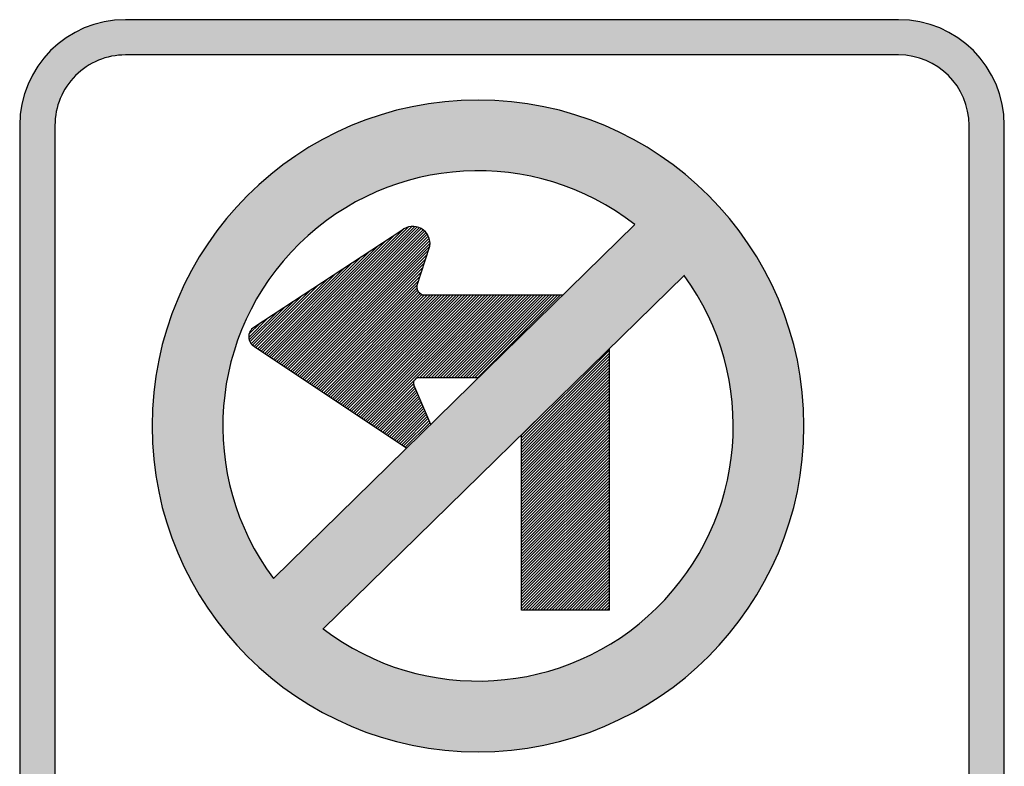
# Model space of a CAD drawing. Header units: inches. Extents: x -0.5 to 0.5, y -0.74 to 0.74.
# Tile 2 of 2: x -0.5 to 0.5, y -0.02 to 0.74. Entities that reach past the tile are written whole.
import ezdxf

# ---------------------------------------------------------------- set-up
doc = ezdxf.new("R2010")
doc.units = ezdxf.units.IN
doc.header["$MEASUREMENT"] = 0

msp = doc.modelspace()

# ---------------------------------------------------------------- hatches: boundary and pattern name
h = msp.add_hatch(color=7)
edge = h.paths.add_edge_path()
edge.add_line((-0.39262, -0.7378), (0.39262, -0.7378))
edge.add_spline(control_points=[(0.39262, -0.7378), (0.45193, -0.7378), (0.5, -0.68972), (0.5, -0.63042)], knot_values=[0, 0, 0, 0, 1, 1, 1, 1], degree=3, periodic=0)
edge.add_line((0.5, -0.63042), (0.5, 0.63042))
edge.add_spline(control_points=[(0.5, 0.63042), (0.5, 0.68972), (0.45193, 0.7378), (0.39262, 0.7378)], knot_values=[0, 0, 0, 0, 1, 1, 1, 1], degree=3, periodic=0)
edge.add_line((0.39262, 0.7378), (-0.39262, 0.7378))
edge.add_spline(control_points=[(-0.39262, 0.7378), (-0.45193, 0.7378), (-0.5, 0.68972), (-0.5, 0.63042)], knot_values=[0, 0, 0, 0, 1, 1, 1, 1], degree=3, periodic=0)
edge.add_line((-0.5, 0.63042), (-0.5, -0.63042))
edge.add_spline(control_points=[(-0.5, -0.63042), (-0.5, -0.68972), (-0.45193, -0.7378), (-0.39262, -0.7378)], knot_values=[0, 0, 0, 0, 1, 1, 1, 1], degree=3, periodic=0)
edge = h.paths.add_edge_path(flags=0)
edge.add_line((-0.39262, -0.70201), (0.39262, -0.70201))
edge.add_spline(control_points=[(0.39262, -0.70201), (0.41161, -0.70201), (0.42982, -0.69446), (0.44324, -0.68104), (0.45667, -0.66761), (0.46421, -0.64941), (0.46421, -0.63042)], knot_values=[0, 0, 0, 0, 1, 1, 1, 2, 2, 2, 2], degree=3, periodic=0)
edge.add_line((0.46421, -0.63042), (0.46421, 0.63042))
edge.add_spline(control_points=[(0.46421, 0.63042), (0.46421, 0.66996), (0.43216, 0.70201), (0.39262, 0.70201)], knot_values=[0, 0, 0, 0, 1, 1, 1, 1], degree=3, periodic=0)
edge.add_line((0.39262, 0.70201), (-0.39262, 0.70201))
edge.add_spline(control_points=[(-0.39262, 0.70201), (-0.41161, 0.70201), (-0.42982, 0.69446), (-0.44324, 0.68104), (-0.45667, 0.66761), (-0.46421, 0.64941), (-0.46421, 0.63042)], knot_values=[0, 0, 0, 0, 1, 1, 1, 2, 2, 2, 2], degree=3, periodic=0)
edge.add_line((-0.46421, 0.63042), (-0.46421, -0.63042))
edge.add_spline(control_points=[(-0.46421, -0.63042), (-0.46421, -0.66996), (-0.43216, -0.70201), (-0.39262, -0.70201)], knot_values=[0, 0, 0, 0, 1, 1, 1, 1], degree=3, periodic=0)
h = msp.add_hatch(color=7)
edge = h.paths.add_edge_path()
edge.add_spline(control_points=[(0.29653, 0.32511), (0.29653, 0.14227), (0.14831, -0.00594), (-0.03452, -0.00594), (-0.21735, -0.00594), (-0.36557, 0.14227), (-0.36557, 0.32511), (-0.36557, 0.50794), (-0.21735, 0.65616), (-0.03452, 0.65616), (0.14831, 0.65616), (0.29653, 0.50794), (0.29653, 0.32511)], knot_values=[0, 0, 0, 0, 1, 1, 1, 2, 2, 2, 3, 3, 3, 4, 4, 4, 4], degree=3, periodic=0)
edge = h.paths.add_edge_path(flags=0)
edge.add_spline(control_points=[(0.1248, 0.52957), (0.02243, 0.60934), (-0.12317, 0.60111), (-0.21589, 0.51029), (-0.30861, 0.41948), (-0.31988, 0.27409), (-0.24226, 0.17008)], knot_values=[0, 0, 0, 0, 1, 1, 1, 2, 2, 2, 2], degree=3, periodic=0)
edge.add_line((-0.24226, 0.17008), (0.1248, 0.52957))
edge = h.paths.add_edge_path(flags=0)
edge.add_spline(control_points=[(-0.19173, 0.11901), (-0.08934, 0.04091), (0.05485, 0.04982), (0.14685, 0.13992), (0.23885, 0.23002), (0.25075, 0.374), (0.17481, 0.47799)], knot_values=[0, 0, 0, 0, 1, 1, 1, 2, 2, 2, 2], degree=3, periodic=0)
edge.add_line((0.17481, 0.47799), (-0.19173, 0.11901))
h = msp.add_hatch(color=7)
edge = h.paths.add_edge_path()
edge.add_spline(control_points=[(0.29653, 0.32511), (0.29653, 0.14227), (0.14831, -0.00594), (-0.03452, -0.00594), (-0.21735, -0.00594), (-0.36557, 0.14227), (-0.36557, 0.32511), (-0.36557, 0.50794), (-0.21735, 0.65616), (-0.03452, 0.65616), (0.14831, 0.65616), (0.29653, 0.50794), (0.29653, 0.32511)], knot_values=[0, 0, 0, 0, 1, 1, 1, 2, 2, 2, 3, 3, 3, 4, 4, 4, 4], degree=3, periodic=0)
h.paths.add_polyline_path([(0.17486, 0.47809), (0.18396, 0.46481), (0.19207, 0.45129), (0.19921, 0.43727), (0.2056, 0.423), (0.21101, 0.40874), (0.21544, 0.39398), (0.21913, 0.37923), (0.22183, 0.36423), (0.22355, 0.34898), (0.22454, 0.33398), (0.22454, 0.31873), (0.2238, 0.30373), (0.22208, 0.28872), (0.21962, 0.27372), (0.21617, 0.25897), (0.21175, 0.24446), (0.20683, 0.23019), (0.20068, 0.21617), (0.19379, 0.2024), (0.18617, 0.18912), (0.17756, 0.17609), (0.16822, 0.16355), (0.15789, 0.15149), (0.14682, 0.13994), (0.13502, 0.12911), (0.12272, 0.11903), (0.11018, 0.10993), (0.0969, 0.10157), (0.08337, 0.09419), (0.0696, 0.08755), (0.05533, 0.0819), (0.04082, 0.07698), (0.02631, 0.07304), (0.01156, 0.07009), (-0.00344, 0.06788), (-0.01844, 0.0664), (-0.03369, 0.06591), (-0.04869, 0.0664), (-0.06394, 0.06763), (-0.07894, 0.0696), (-0.0937, 0.0728), (-0.10846, 0.07673), (-0.12321, 0.0814), (-0.13748, 0.08731), (-0.15149, 0.0937), (-0.16527, 0.10132), (-0.17879, 0.10969), (-0.19207, 0.11879), (0.17486, 0.47809)], flags=0)
h.paths.add_polyline_path([(-0.24224, 0.17019), (-0.25159, 0.18322), (-0.2597, 0.19699), (-0.26733, 0.21076), (-0.27372, 0.22503), (-0.27938, 0.23954), (-0.28381, 0.25429), (-0.28774, 0.2693), (-0.29045, 0.2843), (-0.29241, 0.29955), (-0.29364, 0.31479), (-0.29364, 0.33004), (-0.29291, 0.34504), (-0.29143, 0.36029), (-0.28872, 0.37529), (-0.28553, 0.39005), (-0.2811, 0.40481), (-0.27594, 0.41932), (-0.27003, 0.43333), (-0.26315, 0.44735), (-0.25552, 0.46088), (-0.24692, 0.47391), (-0.23733, 0.48645), (-0.227, 0.49875), (-0.21593, 0.51031), (-0.20412, 0.52113), (-0.19158, 0.53121), (-0.17879, 0.54056), (-0.16551, 0.54868), (-0.15199, 0.5563), (-0.13797, 0.56294), (-0.1237, 0.5686), (-0.10919, 0.57327), (-0.09444, 0.57745), (-0.07944, 0.5804), (-0.06443, 0.58261), (-0.04919, 0.58384), (-0.03394, 0.58434), (-0.01869, 0.58384), (-0.00344, 0.58237), (0.01156, 0.58016), (0.02656, 0.57696), (0.04132, 0.57302), (0.05607, 0.5681), (0.07034, 0.5622), (0.0846, 0.55532), (0.09837, 0.54769), (0.1119, 0.53908), (0.12469, 0.52949), (0.0516, 0.45793), (0.04894, 0.45793), (0.04599, 0.45793), (0.04304, 0.45793), (0.04009, 0.45793), (0.03738, 0.45793), (0.03443, 0.45793), (0.03148, 0.45793), (0.02853, 0.45793), (0.02558, 0.45793), (0.02263, 0.45793), (0.01967, 0.45793), (0.01672, 0.45793), (0.01377, 0.45793), (0.01082, 0.45793), (0.00787, 0.45793), (0.00492, 0.45793), (0.00197, 0.45793), (-0.00098, 0.45793), (-0.00393, 0.45793), (-0.00689, 0.45793), (-0.00984, 0.45793), (-0.01279, 0.45793), (-0.01574, 0.45793), (-0.01869, 0.45793), (-0.02164, 0.45793), (-0.02435, 0.45793), (-0.0273, 0.45793), (-0.03025, 0.45793), (-0.0332, 0.45793), (-0.03615, 0.45793), (-0.0391, 0.45793), (-0.04205, 0.45793), (-0.04501, 0.45793), (-0.04796, 0.45793), (-0.05091, 0.45793), (-0.05386, 0.45793), (-0.05681, 0.45793), (-0.05976, 0.45793), (-0.06271, 0.45793), (-0.06566, 0.45793), (-0.06862, 0.45793), (-0.07157, 0.45793), (-0.07452, 0.45793), (-0.07747, 0.45793), (-0.08042, 0.45793), (-0.08313, 0.45793), (-0.08608, 0.45793), (-0.08927, 0.45793), (-0.08903, 0.45817), (-0.08927, 0.45817), (-0.0905, 0.45842), (-0.09149, 0.45866), (-0.09272, 0.45916), (-0.09345, 0.45989), (-0.09444, 0.46063), (-0.09518, 0.46162), (-0.09567, 0.4626), (-0.09616, 0.46358), (-0.09665, 0.46481), (-0.09665, 0.4653), (-0.09665, 0.4658), (-0.09665, 0.46703), (-0.09617, 0.46849), (-0.09474, 0.47288), (-0.08756, 0.49481), (-0.08337, 0.50761), (-0.08337, 0.5108), (-0.08337, 0.51105), (-0.08369, 0.51344), (-0.08386, 0.51474), (-0.08427, 0.5158), (-0.08509, 0.51793), (-0.08618, 0.5198), (-0.08681, 0.52089), (-0.0874, 0.52153), (-0.08881, 0.52308), (-0.08927, 0.52359), (-0.09031, 0.52428), (-0.09222, 0.52556), (-0.09424, 0.52649), (-0.09542, 0.52703), (-0.09643, 0.52725), (-0.09886, 0.52777), (-0.10157, 0.52777), (-0.10231, 0.52777), (-0.10544, 0.5271), (-0.10575, 0.52703), (-0.10919, 0.52556), (-0.11215, 0.52359), (-0.17072, 0.48518), (-0.1793, 0.47956), (-0.20501, 0.46269), (-0.21359, 0.45707), (-0.23073, 0.44583), (-0.2393, 0.44021), (-0.26216, 0.42522), (-0.26364, 0.42399), (-0.26512, 0.42251), (-0.2661, 0.42104), (-0.26684, 0.41907), (-0.26733, 0.4171), (-0.26733, 0.41513), (-0.2673, 0.41492), (-0.26708, 0.41317), (-0.26659, 0.41145), (-0.26605, 0.41051), (-0.26561, 0.40972), (-0.26462, 0.408), (-0.26315, 0.40677), (-0.26192, 0.40579), (-0.25306, 0.39989), (-0.21249, 0.37283), (-0.18076, 0.35168), (-0.17191, 0.34578), (-0.14904, 0.33053), (-0.14018, 0.32463), (-0.13133, 0.31873), (-0.11731, 0.30938), (-0.10846, 0.30348), (-0.10707, 0.30255), (-0.24224, 0.17019)], flags=0)
h.paths.add_polyline_path([(-0.08903, 0.45817), (-0.08927, 0.45793), (-0.08608, 0.45793), (-0.08313, 0.45793), (-0.08042, 0.45793), (-0.07747, 0.45793), (-0.07452, 0.45793), (-0.18076, 0.35168), (-0.21249, 0.37283), (-0.25306, 0.39989), (-0.26192, 0.40579), (-0.20501, 0.46269), (-0.1793, 0.47956), (-0.17072, 0.48518), (-0.11215, 0.52359), (-0.10919, 0.52556), (-0.10575, 0.52703), (-0.10544, 0.5271), (-0.10231, 0.52777), (-0.10157, 0.52777), (-0.09886, 0.52777), (-0.09643, 0.52725), (-0.09542, 0.52703), (-0.09424, 0.52649), (-0.09222, 0.52556), (-0.09031, 0.52428), (-0.08927, 0.52359), (-0.08881, 0.52308), (-0.0874, 0.52153), (-0.08681, 0.52089), (-0.08618, 0.5198), (-0.08509, 0.51793), (-0.08427, 0.5158), (-0.08386, 0.51474), (-0.08369, 0.51344), (-0.08337, 0.51105), (-0.08337, 0.5108), (-0.08337, 0.50761), (-0.08756, 0.49481), (-0.09474, 0.47288), (-0.09617, 0.46849), (-0.09665, 0.46703), (-0.09665, 0.4658), (-0.09665, 0.4653), (-0.09665, 0.46481), (-0.09616, 0.46358), (-0.09567, 0.4626), (-0.09518, 0.46162), (-0.09444, 0.46063), (-0.09345, 0.45989), (-0.09272, 0.45916), (-0.09149, 0.45866), (-0.0905, 0.45842), (-0.08927, 0.45817), (-0.08903, 0.45817)], flags=0)
h.paths.add_polyline_path([(-0.02164, 0.45793), (-0.14904, 0.33053), (-0.17191, 0.34578), (-0.05976, 0.45793), (-0.05681, 0.45793), (-0.05386, 0.45793), (-0.05091, 0.45793), (-0.04796, 0.45793), (-0.04501, 0.45793), (-0.04205, 0.45793), (-0.0391, 0.45793), (-0.03615, 0.45793), (-0.0332, 0.45793), (-0.03025, 0.45793), (-0.0273, 0.45793), (-0.02435, 0.45793), (-0.02164, 0.45793)], flags=0)
h.paths.add_polyline_path([(-0.03492, 0.37406), (0.04894, 0.45793), (0.0516, 0.45793), (-0.08242, 0.32668), (-0.08328, 0.32866), (-0.08417, 0.33072), (-0.08595, 0.33484), (-0.08685, 0.3369), (-0.08766, 0.33878), (-0.08863, 0.34102), (-0.08952, 0.34308), (-0.09034, 0.34496), (-0.0913, 0.34719), (-0.09212, 0.34908), (-0.09301, 0.35114), (-0.09398, 0.35337), (-0.0948, 0.35526), (-0.09569, 0.35732), (-0.09665, 0.35955), (-0.09747, 0.36144), (-0.09925, 0.36556), (-0.09985, 0.36693), (-0.10005, 0.36772), (-0.10009, 0.36792), (-0.10009, 0.36865), (-0.09985, 0.36964), (-0.0996, 0.37037), (-0.09936, 0.37136), (-0.09886, 0.3721), (-0.09813, 0.37259), (-0.09739, 0.37333), (-0.09739, 0.37333), (-0.09665, 0.37357), (-0.09591, 0.37382), (-0.09493, 0.37406), (-0.09419, 0.37406), (-0.09075, 0.37406), (-0.08804, 0.37406), (-0.08509, 0.37406), (-0.08214, 0.37406), (-0.07919, 0.37406), (-0.07624, 0.37406), (-0.07329, 0.37406), (-0.07034, 0.37406), (-0.06739, 0.37406), (-0.06443, 0.37406), (-0.06148, 0.37406), (-0.05853, 0.37406), (-0.05558, 0.37406), (-0.05263, 0.37406), (-0.04968, 0.37406), (-0.04673, 0.37406), (-0.04378, 0.37406), (-0.04082, 0.37406), (-0.03787, 0.37406), (-0.03492, 0.37406)], flags=0)
h.paths.add_polyline_path([(-0.05976, 0.45793), (-0.17191, 0.34578), (-0.18076, 0.35168), (-0.07452, 0.45793), (-0.07157, 0.45793), (-0.06862, 0.45793), (-0.06566, 0.45793), (-0.06271, 0.45793), (-0.05976, 0.45793)], flags=0)
h.paths.add_polyline_path([(-0.09925, 0.36556), (-0.14018, 0.32463), (-0.14904, 0.33053), (-0.02164, 0.45793), (-0.01869, 0.45793), (-0.01574, 0.45793), (-0.01279, 0.45793), (-0.09739, 0.37333), (-0.09739, 0.37333), (-0.09813, 0.37259), (-0.09886, 0.3721), (-0.09936, 0.37136), (-0.0996, 0.37037), (-0.09985, 0.36964), (-0.10009, 0.36865), (-0.10009, 0.36792), (-0.10005, 0.36772), (-0.09985, 0.36693), (-0.09925, 0.36556)], flags=0)
h.paths.add_polyline_path([(-0.08766, 0.33878), (-0.11731, 0.30938), (-0.13133, 0.31873), (-0.0948, 0.35526), (-0.09398, 0.35337), (-0.09301, 0.35114), (-0.09212, 0.34908), (-0.0913, 0.34719), (-0.09034, 0.34496), (-0.08952, 0.34308), (-0.08863, 0.34102), (-0.08766, 0.33878)], flags=0)
h.paths.add_polyline_path([(-0.0948, 0.35526), (-0.13133, 0.31873), (-0.14018, 0.32463), (-0.09925, 0.36556), (-0.09747, 0.36144), (-0.09665, 0.35955), (-0.09569, 0.35732), (-0.0948, 0.35526)], flags=0)
h.paths.add_polyline_path([(-0.20501, 0.46269), (-0.26192, 0.40579), (-0.26315, 0.40677), (-0.26462, 0.408), (-0.26561, 0.40972), (-0.26605, 0.41051), (-0.23073, 0.44583), (-0.21359, 0.45707), (-0.20501, 0.46269)], flags=0)
h.paths.add_polyline_path([(-0.08328, 0.32866), (-0.10846, 0.30348), (-0.11731, 0.30938), (-0.08766, 0.33878), (-0.08685, 0.3369), (-0.08595, 0.33484), (-0.08417, 0.33072), (-0.08328, 0.32866)], flags=0)
h.paths.add_polyline_path([(-0.00689, 0.45793), (-0.09075, 0.37406), (-0.09419, 0.37406), (-0.00984, 0.45793), (-0.00689, 0.45793)], flags=0)
h.paths.add_polyline_path([(0.04304, 0.45793), (-0.04082, 0.37406), (-0.04378, 0.37406), (0.04009, 0.45793), (0.04304, 0.45793)], flags=0)
h.paths.add_polyline_path([(0.04894, 0.45793), (-0.03492, 0.37406), (-0.03787, 0.37406), (0.04599, 0.45793), (0.04894, 0.45793)], flags=0)
h.paths.add_polyline_path([(0.04599, 0.45793), (-0.03787, 0.37406), (-0.04082, 0.37406), (0.04304, 0.45793), (0.04599, 0.45793)], flags=0)
h.paths.add_polyline_path([(0.03738, 0.45793), (-0.04673, 0.37406), (-0.04968, 0.37406), (0.03443, 0.45793), (0.03738, 0.45793)], flags=0)
h.paths.add_polyline_path([(0.02853, 0.45793), (-0.05558, 0.37406), (-0.05853, 0.37406), (0.02558, 0.45793), (0.02853, 0.45793)], flags=0)
h.paths.add_polyline_path([(0.01967, 0.45793), (-0.06443, 0.37406), (-0.06739, 0.37406), (0.01672, 0.45793), (0.01967, 0.45793)], flags=0)
h.paths.add_polyline_path([(0.01672, 0.45793), (-0.06739, 0.37406), (-0.07034, 0.37406), (0.01377, 0.45793), (0.01672, 0.45793)], flags=0)
h.paths.add_polyline_path([(0.01082, 0.45793), (-0.07329, 0.37406), (-0.07624, 0.37406), (0.00787, 0.45793), (0.01082, 0.45793)], flags=0)
h.paths.add_polyline_path([(0.00787, 0.45793), (-0.07624, 0.37406), (-0.07919, 0.37406), (0.00492, 0.45793), (0.00787, 0.45793)], flags=0)
h.paths.add_polyline_path([(0.00492, 0.45793), (-0.07919, 0.37406), (-0.08214, 0.37406), (0.00197, 0.45793), (0.00492, 0.45793)], flags=0)
h.paths.add_polyline_path([(-0.00098, 0.45793), (-0.08509, 0.37406), (-0.08804, 0.37406), (-0.00393, 0.45793), (-0.00098, 0.45793)], flags=0)
h.paths.add_polyline_path([(0.03148, 0.45793), (-0.05263, 0.37406), (-0.05558, 0.37406), (0.02853, 0.45793), (0.03148, 0.45793)], flags=0)
h.paths.add_polyline_path([(0.02263, 0.45793), (-0.06148, 0.37406), (-0.06443, 0.37406), (0.01967, 0.45793), (0.02263, 0.45793)], flags=0)
h.paths.add_polyline_path([(0.01377, 0.45793), (-0.07034, 0.37406), (-0.07329, 0.37406), (0.01082, 0.45793), (0.01377, 0.45793)], flags=0)
h.paths.add_polyline_path([(0.00197, 0.45793), (-0.08214, 0.37406), (-0.08509, 0.37406), (-0.00098, 0.45793), (0.00197, 0.45793)], flags=0)
h.paths.add_polyline_path([(0.03443, 0.45793), (-0.04968, 0.37406), (-0.05263, 0.37406), (0.03148, 0.45793), (0.03443, 0.45793)], flags=0)
h.paths.add_polyline_path([(0.02558, 0.45793), (-0.05853, 0.37406), (-0.06148, 0.37406), (0.02263, 0.45793), (0.02558, 0.45793)], flags=0)
h.paths.add_polyline_path([(0.04009, 0.45793), (-0.04378, 0.37406), (-0.04673, 0.37406), (0.03738, 0.45793), (0.04009, 0.45793)], flags=0)
h.paths.add_polyline_path([(-0.00393, 0.45793), (-0.08804, 0.37406), (-0.09075, 0.37406), (-0.00689, 0.45793), (-0.00393, 0.45793)], flags=0)
h.paths.add_polyline_path([(-0.00984, 0.45793), (-0.09419, 0.37406), (-0.09493, 0.37406), (-0.09591, 0.37382), (-0.09665, 0.37357), (-0.09739, 0.37333), (-0.01279, 0.45793), (-0.00984, 0.45793)], flags=0)
h.paths.add_polyline_path([(-0.23073, 0.44583), (-0.26605, 0.41051), (-0.26659, 0.41145), (-0.26708, 0.41317), (-0.2673, 0.41492), (-0.26733, 0.41513), (-0.26733, 0.4171), (-0.26684, 0.41907), (-0.2661, 0.42104), (-0.26512, 0.42251), (-0.26364, 0.42399), (-0.26216, 0.42522), (-0.2393, 0.44021), (-0.23073, 0.44583)], flags=0)
h.paths.add_polyline_path([(-0.10846, 0.30348), (-0.08328, 0.32866), (-0.08242, 0.32668), (-0.10707, 0.30255), (-0.10846, 0.30348)], flags=0)
h = msp.add_hatch(color=7)
h.paths.add_polyline_path([(0.09886, 0.4021), (0.00959, 0.31283), (0.00959, 0.30988), (0.00959, 0.30692), (0.00959, 0.30397), (0.00959, 0.30102), (0.00959, 0.29807), (0.00959, 0.29512), (0.00959, 0.29217), (0.00959, 0.28922), (0.00959, 0.28627), (0.00959, 0.28356), (0.00959, 0.28061), (0.00959, 0.27766), (0.00959, 0.27471), (0.00959, 0.27176), (0.00959, 0.2688), (0.00959, 0.26585), (0.00959, 0.2629), (0.00959, 0.25995), (0.00959, 0.257), (0.00959, 0.25405), (0.00959, 0.2511), (0.00959, 0.24815), (0.00959, 0.24519), (0.00959, 0.24224), (0.00959, 0.23929), (0.00959, 0.23634), (0.00959, 0.23339), (0.00959, 0.23044), (0.00959, 0.22749), (0.00959, 0.22478), (0.00959, 0.22183), (0.00959, 0.21888), (0.00959, 0.21593), (0.00959, 0.21298), (0.00959, 0.21003), (0.00959, 0.20708), (0.00959, 0.20412), (0.00959, 0.20117), (0.00959, 0.19822), (0.00959, 0.19527), (0.00959, 0.19232), (0.00959, 0.18937), (0.00959, 0.18642), (0.00959, 0.18347), (0.00959, 0.18051), (0.00959, 0.17756), (0.00959, 0.17461), (0.00959, 0.17166), (0.00959, 0.16871), (0.00959, 0.16576), (0.00959, 0.16305), (0.00959, 0.1601), (0.00959, 0.15715), (0.00959, 0.1542), (0.00959, 0.15125), (0.00959, 0.1483), (0.00959, 0.14535), (0.00959, 0.1424), (0.00959, 0.13944), (0.00959, 0.13797), (0.01131, 0.13797), (0.01402, 0.13797), (0.01697, 0.13797), (0.01992, 0.13797), (0.02287, 0.13797), (0.02582, 0.13797), (0.02877, 0.13797), (0.03173, 0.13797), (0.03468, 0.13797), (0.03763, 0.13797), (0.04058, 0.13797), (0.04353, 0.13797), (0.04648, 0.13797), (0.04943, 0.13797), (0.05238, 0.13797), (0.05533, 0.13797), (0.05829, 0.13797), (0.06124, 0.13797), (0.06419, 0.13797), (0.06714, 0.13797), (0.07009, 0.13797), (0.0728, 0.13797), (0.07575, 0.13797), (0.0787, 0.13797), (0.08165, 0.13797), (0.0846, 0.13797), (0.08755, 0.13797), (0.0905, 0.13797), (0.09345, 0.13797), (0.09641, 0.13797), (0.09886, 0.13797), (0.09886, 0.14043), (0.09886, 0.14338), (0.09886, 0.14633), (0.09886, 0.14928), (0.09886, 0.15223), (0.09886, 0.15518), (0.09886, 0.15813), (0.09886, 0.16109), (0.09886, 0.16404), (0.09886, 0.16699), (0.09886, 0.16994), (0.09886, 0.17289), (0.09886, 0.17584), (0.09886, 0.17879), (0.09886, 0.18174), (0.09886, 0.1847), (0.09886, 0.18765), (0.09886, 0.19035), (0.09886, 0.1933), (0.09886, 0.19625), (0.09886, 0.19921), (0.09886, 0.20216), (0.09886, 0.20511), (0.09886, 0.20806), (0.09886, 0.21101), (0.09886, 0.21396), (0.09886, 0.21691), (0.09886, 0.21986), (0.09886, 0.22281), (0.09886, 0.22577), (0.09886, 0.22872), (0.09886, 0.23167), (0.09886, 0.23462), (0.09886, 0.23757), (0.09886, 0.24052), (0.09886, 0.24347), (0.09886, 0.24642), (0.09886, 0.24913), (0.09886, 0.25208), (0.09886, 0.25503), (0.09886, 0.25798), (0.09886, 0.26093), (0.09886, 0.26389), (0.09886, 0.26684), (0.09886, 0.26979), (0.09886, 0.27274), (0.09886, 0.27569), (0.09886, 0.27864), (0.09886, 0.28159), (0.09886, 0.28454), (0.09886, 0.2875), (0.09886, 0.29045), (0.09886, 0.2934), (0.09886, 0.29635), (0.09886, 0.2993), (0.09886, 0.30225), (0.09886, 0.3052), (0.09886, 0.30791), (0.09886, 0.31086), (0.09886, 0.31381), (0.09886, 0.31676), (0.09886, 0.31971), (0.09886, 0.32266), (0.09886, 0.32561), (0.09886, 0.32857), (0.09886, 0.33152), (0.09886, 0.33447), (0.09886, 0.33742), (0.09886, 0.34037), (0.09886, 0.34332), (0.09886, 0.34627), (0.09886, 0.34922), (0.09886, 0.35218), (0.09886, 0.35513), (0.09886, 0.35808), (0.09886, 0.36103), (0.09886, 0.36398), (0.09886, 0.36693), (0.09886, 0.36964), (0.09886, 0.37259), (0.09886, 0.37554), (0.09886, 0.37849), (0.09886, 0.38144), (0.09886, 0.38439), (0.09886, 0.38734), (0.09886, 0.3903), (0.09886, 0.39325), (0.09886, 0.3962), (0.09886, 0.39915), (0.09886, 0.4021)])
h.paths.add_polyline_path([(0.09886, 0.22577), (0.01131, 0.13797), (0.00959, 0.13797), (0.00959, 0.13944), (0.09886, 0.22872), (0.09886, 0.22577)], flags=0)
h.paths.add_polyline_path([(0.09886, 0.34332), (0.00959, 0.25405), (0.00959, 0.257), (0.09886, 0.34627), (0.09886, 0.34332)], flags=0)
h.paths.add_polyline_path([(0.09886, 0.38144), (0.00959, 0.29217), (0.00959, 0.29512), (0.09886, 0.38439), (0.09886, 0.38144)], flags=0)
h.paths.add_polyline_path([(0.09886, 0.23757), (0.00959, 0.1483), (0.00959, 0.15125), (0.09886, 0.24052), (0.09886, 0.23757)], flags=0)
h.paths.add_polyline_path([(0.09886, 0.25503), (0.00959, 0.16576), (0.00959, 0.16871), (0.09886, 0.25798), (0.09886, 0.25503)], flags=0)
h.paths.add_polyline_path([(0.09886, 0.27274), (0.00959, 0.18347), (0.00959, 0.18642), (0.09886, 0.27569), (0.09886, 0.27274)], flags=0)
h.paths.add_polyline_path([(0.09886, 0.2875), (0.00959, 0.19822), (0.00959, 0.20117), (0.09886, 0.29045), (0.09886, 0.2875)], flags=0)
h.paths.add_polyline_path([(0.09886, 0.30791), (0.00959, 0.21888), (0.00959, 0.22183), (0.09886, 0.31086), (0.09886, 0.30791)], flags=0)
h.paths.add_polyline_path([(0.09886, 0.32561), (0.00959, 0.23634), (0.00959, 0.23929), (0.09886, 0.32857), (0.09886, 0.32561)], flags=0)
h.paths.add_polyline_path([(0.09886, 0.35808), (0.00959, 0.2688), (0.00959, 0.27176), (0.09886, 0.36103), (0.09886, 0.35808)], flags=0)
h.paths.add_polyline_path([(0.09886, 0.36103), (0.00959, 0.27176), (0.00959, 0.27471), (0.09886, 0.36398), (0.09886, 0.36103)], flags=0)
h.paths.add_polyline_path([(0.09886, 0.3962), (0.00959, 0.30692), (0.00959, 0.30988), (0.09886, 0.39915), (0.09886, 0.3962)], flags=0)
h.paths.add_polyline_path([(0.09886, 0.39915), (0.00959, 0.30988), (0.00959, 0.31283), (0.09886, 0.4021), (0.09886, 0.39915)], flags=0)
h.paths.add_polyline_path([(0.09886, 0.26684), (0.00959, 0.17756), (0.00959, 0.18051), (0.09886, 0.26979), (0.09886, 0.26684)], flags=0)
h.paths.add_polyline_path([(0.09886, 0.28454), (0.00959, 0.19527), (0.00959, 0.19822), (0.09886, 0.2875), (0.09886, 0.28454)], flags=0)
h.paths.add_polyline_path([(0.09886, 0.30225), (0.00959, 0.21298), (0.00959, 0.21593), (0.09886, 0.3052), (0.09886, 0.30225)], flags=0)
h.paths.add_polyline_path([(0.09886, 0.32266), (0.00959, 0.23339), (0.00959, 0.23634), (0.09886, 0.32561), (0.09886, 0.32266)], flags=0)
h.paths.add_polyline_path([(0.09886, 0.22872), (0.00959, 0.13944), (0.00959, 0.1424), (0.09886, 0.23167), (0.09886, 0.22872)], flags=0)
h.paths.add_polyline_path([(0.09886, 0.23167), (0.00959, 0.1424), (0.00959, 0.14535), (0.09886, 0.23462), (0.09886, 0.23167)], flags=0)
h.paths.add_polyline_path([(0.09886, 0.26093), (0.00959, 0.17166), (0.00959, 0.17461), (0.09886, 0.26389), (0.09886, 0.26093)], flags=0)
h.paths.add_polyline_path([(0.09886, 0.27569), (0.00959, 0.18642), (0.00959, 0.18937), (0.09886, 0.27864), (0.09886, 0.27569)], flags=0)
h.paths.add_polyline_path([(0.09886, 0.2934), (0.00959, 0.20412), (0.00959, 0.20708), (0.09886, 0.29635), (0.09886, 0.2934)], flags=0)
h.paths.add_polyline_path([(0.09886, 0.31086), (0.00959, 0.22183), (0.00959, 0.22478), (0.09886, 0.31381), (0.09886, 0.31086)], flags=0)
h.paths.add_polyline_path([(0.09886, 0.33152), (0.00959, 0.24224), (0.00959, 0.24519), (0.09886, 0.33447), (0.09886, 0.33152)], flags=0)
h.paths.add_polyline_path([(0.09886, 0.23462), (0.00959, 0.14535), (0.00959, 0.1483), (0.09886, 0.23757), (0.09886, 0.23462)], flags=0)
h.paths.add_polyline_path([(0.09886, 0.24052), (0.00959, 0.15125), (0.00959, 0.1542), (0.09886, 0.24347), (0.09886, 0.24052)], flags=0)
h.paths.add_polyline_path([(0.09886, 0.24347), (0.00959, 0.1542), (0.00959, 0.15715), (0.09886, 0.24642), (0.09886, 0.24347)], flags=0)
h.paths.add_polyline_path([(0.09886, 0.26389), (0.00959, 0.17461), (0.00959, 0.17756), (0.09886, 0.26684), (0.09886, 0.26389)], flags=0)
h.paths.add_polyline_path([(0.09886, 0.27864), (0.00959, 0.18937), (0.00959, 0.19232), (0.09886, 0.28159), (0.09886, 0.27864)], flags=0)
h.paths.add_polyline_path([(0.09886, 0.28159), (0.00959, 0.19232), (0.00959, 0.19527), (0.09886, 0.28454), (0.09886, 0.28159)], flags=0)
h.paths.add_polyline_path([(0.09886, 0.29635), (0.00959, 0.20708), (0.00959, 0.21003), (0.09886, 0.2993), (0.09886, 0.29635)], flags=0)
h.paths.add_polyline_path([(0.09886, 0.2993), (0.00959, 0.21003), (0.00959, 0.21298), (0.09886, 0.30225), (0.09886, 0.2993)], flags=0)
h.paths.add_polyline_path([(0.09886, 0.31676), (0.00959, 0.22749), (0.00959, 0.23044), (0.09886, 0.31971), (0.09886, 0.31676)], flags=0)
h.paths.add_polyline_path([(0.09886, 0.31971), (0.00959, 0.23044), (0.00959, 0.23339), (0.09886, 0.32266), (0.09886, 0.31971)], flags=0)
h.paths.add_polyline_path([(0.09886, 0.33447), (0.00959, 0.24519), (0.00959, 0.24815), (0.09886, 0.33742), (0.09886, 0.33447)], flags=0)
h.paths.add_polyline_path([(0.09886, 0.33742), (0.00959, 0.24815), (0.00959, 0.2511), (0.09886, 0.34037), (0.09886, 0.33742)], flags=0)
h.paths.add_polyline_path([(0.09886, 0.34037), (0.00959, 0.2511), (0.00959, 0.25405), (0.09886, 0.34332), (0.09886, 0.34037)], flags=0)
h.paths.add_polyline_path([(0.09886, 0.34627), (0.00959, 0.257), (0.00959, 0.25995), (0.09886, 0.34922), (0.09886, 0.34627)], flags=0)
h.paths.add_polyline_path([(0.09886, 0.34922), (0.00959, 0.25995), (0.00959, 0.2629), (0.09886, 0.35218), (0.09886, 0.34922)], flags=0)
h.paths.add_polyline_path([(0.09886, 0.35218), (0.00959, 0.2629), (0.00959, 0.26585), (0.09886, 0.35513), (0.09886, 0.35218)], flags=0)
h.paths.add_polyline_path([(0.09886, 0.35513), (0.00959, 0.26585), (0.00959, 0.2688), (0.09886, 0.35808), (0.09886, 0.35513)], flags=0)
h.paths.add_polyline_path([(0.09886, 0.36398), (0.00959, 0.27471), (0.00959, 0.27766), (0.09886, 0.36693), (0.09886, 0.36398)], flags=0)
h.paths.add_polyline_path([(0.09886, 0.37554), (0.00959, 0.28627), (0.00959, 0.28922), (0.09886, 0.37849), (0.09886, 0.37554)], flags=0)
h.paths.add_polyline_path([(0.09886, 0.37849), (0.00959, 0.28922), (0.00959, 0.29217), (0.09886, 0.38144), (0.09886, 0.37849)], flags=0)
h.paths.add_polyline_path([(0.09886, 0.38439), (0.00959, 0.29512), (0.00959, 0.29807), (0.09886, 0.38734), (0.09886, 0.38439)], flags=0)
h.paths.add_polyline_path([(0.09886, 0.38734), (0.00959, 0.29807), (0.00959, 0.30102), (0.09886, 0.3903), (0.09886, 0.38734)], flags=0)
h.paths.add_polyline_path([(0.09886, 0.3903), (0.00959, 0.30102), (0.00959, 0.30397), (0.09886, 0.39325), (0.09886, 0.3903)], flags=0)
h.paths.add_polyline_path([(0.09886, 0.39325), (0.00959, 0.30397), (0.00959, 0.30692), (0.09886, 0.3962), (0.09886, 0.39325)], flags=0)
h.paths.add_polyline_path([(0.09886, 0.24913), (0.00959, 0.1601), (0.00959, 0.16305), (0.09886, 0.25208), (0.09886, 0.24913)], flags=0)
h.paths.add_polyline_path([(0.09886, 0.25798), (0.00959, 0.16871), (0.00959, 0.17166), (0.09886, 0.26093), (0.09886, 0.25798)], flags=0)
h.paths.add_polyline_path([(0.09886, 0.26979), (0.00959, 0.18051), (0.00959, 0.18347), (0.09886, 0.27274), (0.09886, 0.26979)], flags=0)
h.paths.add_polyline_path([(0.09886, 0.29045), (0.00959, 0.20117), (0.00959, 0.20412), (0.09886, 0.2934), (0.09886, 0.29045)], flags=0)
h.paths.add_polyline_path([(0.09886, 0.32857), (0.00959, 0.23929), (0.00959, 0.24224), (0.09886, 0.33152), (0.09886, 0.32857)], flags=0)
h.paths.add_polyline_path([(0.09886, 0.36964), (0.00959, 0.28061), (0.00959, 0.28356), (0.09886, 0.37259), (0.09886, 0.36964)], flags=0)
h.paths.add_polyline_path([(0.09886, 0.24642), (0.00959, 0.15715), (0.00959, 0.1601), (0.09886, 0.24913), (0.09886, 0.24642)], flags=0)
h.paths.add_polyline_path([(0.09886, 0.25208), (0.00959, 0.16305), (0.00959, 0.16576), (0.09886, 0.25503), (0.09886, 0.25208)], flags=0)
h.paths.add_polyline_path([(0.09886, 0.3052), (0.00959, 0.21593), (0.00959, 0.21888), (0.09886, 0.30791), (0.09886, 0.3052)], flags=0)
h.paths.add_polyline_path([(0.09886, 0.31381), (0.00959, 0.22478), (0.00959, 0.22749), (0.09886, 0.31676), (0.09886, 0.31381)], flags=0)
h.paths.add_polyline_path([(0.09886, 0.36693), (0.00959, 0.27766), (0.00959, 0.28061), (0.09886, 0.36964), (0.09886, 0.36693)], flags=0)
h.paths.add_polyline_path([(0.09886, 0.37259), (0.00959, 0.28356), (0.00959, 0.28627), (0.09886, 0.37554), (0.09886, 0.37259)], flags=0)
h.paths.add_polyline_path([(0.09886, 0.21986), (0.01697, 0.13797), (0.01402, 0.13797), (0.09886, 0.22281), (0.09886, 0.21986)], flags=0)
h.paths.add_polyline_path([(0.09886, 0.22281), (0.01402, 0.13797), (0.01131, 0.13797), (0.09886, 0.22577), (0.09886, 0.22281)], flags=0)
h.paths.add_polyline_path([(0.09886, 0.21691), (0.01992, 0.13797), (0.01697, 0.13797), (0.09886, 0.21986), (0.09886, 0.21691)], flags=0)
h.paths.add_polyline_path([(0.09886, 0.21396), (0.02287, 0.13797), (0.01992, 0.13797), (0.09886, 0.21691), (0.09886, 0.21396)], flags=0)
h.paths.add_polyline_path([(0.09886, 0.21101), (0.02582, 0.13797), (0.02287, 0.13797), (0.09886, 0.21396), (0.09886, 0.21101)], flags=0)
h.paths.add_polyline_path([(0.09886, 0.20806), (0.02877, 0.13797), (0.02582, 0.13797), (0.09886, 0.21101), (0.09886, 0.20806)], flags=0)
h.paths.add_polyline_path([(0.09886, 0.20511), (0.03173, 0.13797), (0.02877, 0.13797), (0.09886, 0.20806), (0.09886, 0.20511)], flags=0)
h.paths.add_polyline_path([(0.09886, 0.20216), (0.03468, 0.13797), (0.03173, 0.13797), (0.09886, 0.20511), (0.09886, 0.20216)], flags=0)
h.paths.add_polyline_path([(0.09886, 0.19921), (0.03763, 0.13797), (0.03468, 0.13797), (0.09886, 0.20216), (0.09886, 0.19921)], flags=0)
h.paths.add_polyline_path([(0.09886, 0.19625), (0.04058, 0.13797), (0.03763, 0.13797), (0.09886, 0.19921), (0.09886, 0.19625)], flags=0)
h.paths.add_polyline_path([(0.09886, 0.1933), (0.04353, 0.13797), (0.04058, 0.13797), (0.09886, 0.19625), (0.09886, 0.1933)], flags=0)
h.paths.add_polyline_path([(0.09886, 0.19035), (0.04648, 0.13797), (0.04353, 0.13797), (0.09886, 0.1933), (0.09886, 0.19035)], flags=0)
h.paths.add_polyline_path([(0.09886, 0.18765), (0.04943, 0.13797), (0.04648, 0.13797), (0.09886, 0.19035), (0.09886, 0.18765)], flags=0)
h.paths.add_polyline_path([(0.09886, 0.1847), (0.05238, 0.13797), (0.04943, 0.13797), (0.09886, 0.18765), (0.09886, 0.1847)], flags=0)
h.paths.add_polyline_path([(0.09886, 0.18174), (0.05533, 0.13797), (0.05238, 0.13797), (0.09886, 0.1847), (0.09886, 0.18174)], flags=0)
h.paths.add_polyline_path([(0.09886, 0.17879), (0.05829, 0.13797), (0.05533, 0.13797), (0.09886, 0.18174), (0.09886, 0.17879)], flags=0)
h.paths.add_polyline_path([(0.09886, 0.17584), (0.06124, 0.13797), (0.05829, 0.13797), (0.09886, 0.17879), (0.09886, 0.17584)], flags=0)
h.paths.add_polyline_path([(0.09886, 0.17289), (0.06419, 0.13797), (0.06124, 0.13797), (0.09886, 0.17584), (0.09886, 0.17289)], flags=0)
h.paths.add_polyline_path([(0.09886, 0.16994), (0.06714, 0.13797), (0.06419, 0.13797), (0.09886, 0.17289), (0.09886, 0.16994)], flags=0)
h.paths.add_polyline_path([(0.09886, 0.16699), (0.07009, 0.13797), (0.06714, 0.13797), (0.09886, 0.16994), (0.09886, 0.16699)], flags=0)
h.paths.add_polyline_path([(0.09886, 0.16404), (0.0728, 0.13797), (0.07009, 0.13797), (0.09886, 0.16699), (0.09886, 0.16404)], flags=0)
h.paths.add_polyline_path([(0.09886, 0.16109), (0.07575, 0.13797), (0.0728, 0.13797), (0.09886, 0.16404), (0.09886, 0.16109)], flags=0)
h.paths.add_polyline_path([(0.09886, 0.15813), (0.0787, 0.13797), (0.07575, 0.13797), (0.09886, 0.16109), (0.09886, 0.15813)], flags=0)
h.paths.add_polyline_path([(0.09886, 0.15518), (0.08165, 0.13797), (0.0787, 0.13797), (0.09886, 0.15813), (0.09886, 0.15518)], flags=0)
h.paths.add_polyline_path([(0.09886, 0.15223), (0.0846, 0.13797), (0.08165, 0.13797), (0.09886, 0.15518), (0.09886, 0.15223)], flags=0)
h.paths.add_polyline_path([(0.09886, 0.14928), (0.08755, 0.13797), (0.0846, 0.13797), (0.09886, 0.15223), (0.09886, 0.14928)], flags=0)
h.paths.add_polyline_path([(0.09886, 0.14633), (0.0905, 0.13797), (0.08755, 0.13797), (0.09886, 0.14928), (0.09886, 0.14633)], flags=0)
h.paths.add_polyline_path([(0.09886, 0.14338), (0.09345, 0.13797), (0.0905, 0.13797), (0.09886, 0.14633), (0.09886, 0.14338)], flags=0)
h.paths.add_polyline_path([(0.09886, 0.14043), (0.09641, 0.13797), (0.09345, 0.13797), (0.09886, 0.14338), (0.09886, 0.14043)], flags=0)
h.paths.add_polyline_path([(0.09641, 0.13797), (0.09886, 0.14043), (0.09886, 0.13797), (0.09641, 0.13797)], flags=0)

# ---------------------------------------------------------------- linework, layer by layer
at = {"color": 7}
for p, q in [((-0.11204, 0.5236), (-0.26216, 0.42524)), ((-0.24238, 0.39295), (-0.11065, 0.52468)), ((0.1248, 0.52957), (-0.24226, 0.17008)), ((-0.24062, 0.39177), (-0.10518, 0.5272)), ((-0.23885, 0.39059), (-0.10169, 0.52776)), ((-0.23709, 0.38942), (-0.09882, 0.52768)), ((-0.23533, 0.38824), (-0.09634, 0.52723)), ((-0.23356, 0.38706), (-0.09413, 0.5265)), ((-0.2318, 0.38589), (-0.09215, 0.52554)), ((-0.23004, 0.38471), (-0.09036, 0.52439)), ((-0.22827, 0.38354), (-0.08876, 0.52305)), ((-0.22651, 0.38236), (-0.08733, 0.52154)), ((-0.2459, 0.3953), (-0.12816, 0.51304)), ((-0.24414, 0.39412), (-0.11964, 0.51862)), ((-0.22475, 0.38118), (-0.08608, 0.51985)), ((-0.22299, 0.38001), (-0.08502, 0.51798)), ((-0.22122, 0.37883), (-0.08416, 0.51589)), ((-0.21946, 0.37765), (-0.08355, 0.51356)), ((-0.2177, 0.37648), (-0.08326, 0.51092)), ((-0.24943, 0.39765), (-0.14522, 0.50187)), ((-0.24767, 0.39647), (-0.13669, 0.50745)), ((-0.21593, 0.3753), (-0.08343, 0.5078)), ((-0.21417, 0.37413), (-0.0848, 0.5035)), ((-0.09672, 0.46701), (-0.08347, 0.50758)), ((-0.25296, 0.4), (-0.16227, 0.49069)), ((-0.25119, 0.39883), (-0.15374, 0.49628)), ((-0.21241, 0.37295), (-0.08623, 0.49913)), ((-0.21065, 0.37177), (-0.08765, 0.49476)), ((-0.20888, 0.3706), (-0.08908, 0.4904)), ((-0.25472, 0.40118), (-0.17079, 0.48511)), ((-0.20712, 0.36942), (-0.09051, 0.48603)), ((-0.20536, 0.36825), (-0.09193, 0.48167)), ((-0.25825, 0.40353), (-0.18784, 0.47393)), ((-0.25648, 0.40235), (-0.17932, 0.47952)), ((-0.20359, 0.36707), (-0.09336, 0.4773)), ((-0.20183, 0.36589), (-0.09479, 0.47294)), ((0.17507, 0.47825), (-0.19199, 0.11875)), ((-0.2618, 0.40586), (-0.20489, 0.46276)), ((-0.26001, 0.40471), (-0.19637, 0.46835)), ((-0.20007, 0.36472), (-0.09621, 0.46857)), ((-0.1983, 0.36354), (-0.09665, 0.46519)), ((-0.19654, 0.36236), (-0.09598, 0.46293)), ((-0.19478, 0.36119), (-0.09485, 0.46112)), ((-0.26494, 0.40859), (-0.22195, 0.45159)), ((-0.26351, 0.40709), (-0.21342, 0.45717)), ((-0.19302, 0.36001), (-0.09335, 0.45968)), ((-0.19125, 0.35884), (-0.09146, 0.45863)), ((-0.18949, 0.35766), (-0.08909, 0.45806)), ((-0.18773, 0.35648), (-0.08618, 0.45803)), ((-0.18596, 0.35531), (-0.08325, 0.45803)), ((-0.1842, 0.35413), (-0.08031, 0.45803)), ((-0.18244, 0.35295), (-0.07737, 0.45803)), ((-0.18068, 0.35178), (-0.07443, 0.45803)), ((-0.17891, 0.3506), (-0.07149, 0.45803)), ((-0.17715, 0.34943), (-0.06855, 0.45803)), ((-0.17539, 0.34825), (-0.06561, 0.45803)), ((-0.17362, 0.34707), (-0.06267, 0.45803)), ((-0.17186, 0.3459), (-0.05973, 0.45803)), ((-0.1701, 0.34472), (-0.05679, 0.45803)), ((-0.16833, 0.34355), (-0.05385, 0.45803)), ((-0.16657, 0.34237), (-0.05091, 0.45803)), ((-0.16481, 0.34119), (-0.04798, 0.45803)), ((-0.16305, 0.34002), (-0.04504, 0.45803)), ((-0.16128, 0.33884), (-0.0421, 0.45803)), ((-0.15952, 0.33766), (-0.03916, 0.45803)), ((-0.15776, 0.33649), (-0.03622, 0.45803)), ((-0.15599, 0.33531), (-0.03328, 0.45803)), ((-0.15423, 0.33414), (-0.03034, 0.45803)), ((-0.15247, 0.33296), (-0.0274, 0.45803)), ((-0.1507, 0.33178), (-0.02446, 0.45803)), ((-0.14894, 0.33061), (-0.02152, 0.45803)), ((-0.14718, 0.32943), (-0.01858, 0.45803)), ((-0.14542, 0.32825), (-0.01565, 0.45803)), ((-0.09757, 0.37316), (-0.01271, 0.45803)), ((-0.09381, 0.37399), (-0.00977, 0.45803)), ((0.05175, 0.45803), (-0.09154, 0.45803)), ((-0.09087, 0.37399), (-0.00683, 0.45803)), ((-0.08793, 0.37399), (-0.00389, 0.45803)), ((-0.08499, 0.37399), (-0.00095, 0.45803)), ((-0.08205, 0.37399), (0.00199, 0.45803)), ((-0.07911, 0.37398), (0.00493, 0.45803)), ((-0.07617, 0.37398), (0.00787, 0.45803)), ((-0.07323, 0.37398), (0.01081, 0.45803)), ((-0.0703, 0.37398), (0.01375, 0.45803)), ((-0.06736, 0.37398), (0.01669, 0.45803)), ((-0.06442, 0.37398), (0.01962, 0.45803)), ((-0.06148, 0.37398), (0.02256, 0.45803)), ((-0.05854, 0.37398), (0.0255, 0.45803)), ((-0.0556, 0.37398), (0.02844, 0.45803)), ((-0.05266, 0.37398), (0.03138, 0.45803)), ((-0.04973, 0.37398), (0.03432, 0.45803)), ((-0.04679, 0.37398), (0.03726, 0.45803)), ((-0.04385, 0.37398), (0.0402, 0.45803)), ((-0.04091, 0.37398), (0.04314, 0.45803)), ((-0.03797, 0.37398), (0.04608, 0.45803)), ((-0.03503, 0.37398), (0.04902, 0.45803)), ((-0.26695, 0.41246), (-0.239, 0.44041)), ((-0.26611, 0.41037), (-0.23047, 0.446)), ((-0.26739, 0.41496), (-0.24752, 0.43483)), ((-0.26714, 0.41815), (-0.25605, 0.42924)), ((-0.2614, 0.40564), (-0.10695, 0.30259)), ((0.00964, 0.31284), (0.09888, 0.40208)), ((0.09888, 0.13804), (0.09888, 0.40363)), ((0.00964, 0.3099), (0.09888, 0.39914)), ((0.00964, 0.30696), (0.09888, 0.3962)), ((0.00964, 0.30402), (0.09888, 0.39327)), ((0.00964, 0.30108), (0.09888, 0.39033)), ((0.00964, 0.29814), (0.09888, 0.38739)), ((0.00964, 0.2952), (0.09888, 0.38445)), ((0.00964, 0.29226), (0.09888, 0.38151)), ((-0.14365, 0.32708), (-0.09918, 0.37156)), ((-0.03406, 0.37398), (-0.09408, 0.37399)), ((0.00964, 0.28932), (0.09888, 0.37857)), ((0.00964, 0.28638), (0.09888, 0.37563)), ((0.00964, 0.28345), (0.09888, 0.37269)), ((-0.14189, 0.3259), (-0.09997, 0.36782)), ((-0.14013, 0.32473), (-0.09919, 0.36566)), ((-0.13836, 0.32355), (-0.09831, 0.36361)), ((-0.1366, 0.32237), (-0.09742, 0.36156)), ((-0.08235, 0.32669), (-0.09977, 0.367)), ((0.00964, 0.28051), (0.09888, 0.36975)), ((0.00964, 0.27757), (0.09888, 0.36681)), ((0.00964, 0.27463), (0.09888, 0.36387)), ((0.00964, 0.27169), (0.09888, 0.36093)), ((-0.13484, 0.3212), (-0.09653, 0.3595)), ((-0.13308, 0.32002), (-0.09564, 0.35745)), ((-0.13131, 0.31885), (-0.09476, 0.3554)), ((-0.12955, 0.31767), (-0.09387, 0.35335)), ((-0.12779, 0.31649), (-0.09298, 0.3513)), ((0.00964, 0.26875), (0.09888, 0.358)), ((0.00964, 0.26581), (0.09888, 0.35506)), ((0.00964, 0.26287), (0.09888, 0.35212)), ((-0.12602, 0.31532), (-0.0921, 0.34924)), ((-0.12426, 0.31414), (-0.09121, 0.34719)), ((-0.1225, 0.31296), (-0.09032, 0.34514)), ((-0.12073, 0.31179), (-0.08943, 0.34309)), ((-0.11897, 0.31061), (-0.08855, 0.34104)), ((0.00964, 0.25993), (0.09888, 0.34918)), ((0.00964, 0.25699), (0.09888, 0.34624)), ((0.00964, 0.25405), (0.09888, 0.3433)), ((0.00964, 0.25111), (0.09888, 0.34036)), ((-0.11721, 0.30944), (-0.08766, 0.33898)), ((-0.11545, 0.30826), (-0.08677, 0.33693)), ((-0.11368, 0.30708), (-0.08589, 0.33488)), ((-0.11192, 0.30591), (-0.085, 0.33283)), ((-0.11016, 0.30473), (-0.08411, 0.33078)), ((0.00964, 0.31578), (0.03132, 0.33746)), ((0.00964, 0.24818), (0.09888, 0.33742)), ((0.00964, 0.24524), (0.09888, 0.33448)), ((0.00964, 0.2423), (0.09888, 0.33154)), ((-0.10839, 0.30355), (-0.08322, 0.32872)), ((0.00964, 0.23936), (0.09888, 0.3286)), ((0.00964, 0.23642), (0.09888, 0.32566)), ((0.00964, 0.23348), (0.09888, 0.32273)), ((0.00964, 0.23054), (0.09888, 0.31979)), ((0.00964, 0.2276), (0.09888, 0.31685)), ((0.00964, 0.13804), (0.00964, 0.31622)), ((0.00964, 0.22466), (0.09888, 0.31391)), ((0.00964, 0.22172), (0.09888, 0.31097)), ((0.00964, 0.21878), (0.09888, 0.30803)), ((0.00964, 0.21584), (0.09888, 0.30509)), ((0.00964, 0.21291), (0.09888, 0.30215)), ((0.00964, 0.20997), (0.09888, 0.29921)), ((0.00964, 0.20703), (0.09888, 0.29627)), ((0.00964, 0.20409), (0.09888, 0.29333)), ((0.00964, 0.20115), (0.09888, 0.2904)), ((0.00964, 0.19821), (0.09888, 0.28746)), ((0.00964, 0.19527), (0.09888, 0.28452)), ((0.00964, 0.19233), (0.09888, 0.28158)), ((0.00964, 0.18939), (0.09888, 0.27864)), ((0.00964, 0.18645), (0.09888, 0.2757)), ((0.00964, 0.18351), (0.09888, 0.27276)), ((0.00964, 0.18058), (0.09888, 0.26982)), ((0.00964, 0.17764), (0.09888, 0.26688)), ((0.00964, 0.1747), (0.09888, 0.26394)), ((0.00964, 0.17176), (0.09888, 0.261)), ((0.00964, 0.16882), (0.09888, 0.25806)), ((0.00964, 0.16588), (0.09888, 0.25513)), ((0.00964, 0.16294), (0.09888, 0.25219)), ((0.00964, 0.16), (0.09888, 0.24925)), ((0.00964, 0.15706), (0.09888, 0.24631)), ((0.00964, 0.15412), (0.09888, 0.24337)), ((0.00964, 0.15118), (0.09888, 0.24043)), ((0.00964, 0.14824), (0.09888, 0.23749)), ((0.00964, 0.14531), (0.09888, 0.23455)), ((0.00964, 0.14237), (0.09888, 0.23161)), ((0.00964, 0.13943), (0.09888, 0.22867)), ((0.01119, 0.13804), (0.09888, 0.22573)), ((0.01413, 0.13804), (0.09888, 0.22279)), ((0.01707, 0.13804), (0.09888, 0.21986)), ((0.02001, 0.13804), (0.09888, 0.21692)), ((0.02295, 0.13804), (0.09888, 0.21398)), ((0.02589, 0.13804), (0.09888, 0.21104)), ((0.02882, 0.13804), (0.09888, 0.2081)), ((0.03176, 0.13804), (0.09888, 0.20516)), ((0.0347, 0.13804), (0.09888, 0.20222)), ((0.03764, 0.13804), (0.09888, 0.19928)), ((0.04058, 0.13804), (0.09888, 0.19634)), ((0.04352, 0.13804), (0.09888, 0.1934)), ((0.04646, 0.13804), (0.09888, 0.19046)), ((0.0494, 0.13804), (0.09888, 0.18753)), ((0.05234, 0.13804), (0.09888, 0.18459)), ((0.05528, 0.13804), (0.09888, 0.18165)), ((0.05822, 0.13804), (0.09888, 0.17871)), ((0.06116, 0.13804), (0.09888, 0.17577)), ((0.06409, 0.13804), (0.09888, 0.17283)), ((0.06703, 0.13804), (0.09888, 0.16989)), ((0.06997, 0.13804), (0.09888, 0.16695)), ((0.07291, 0.13804), (0.09888, 0.16401)), ((0.07585, 0.13804), (0.09888, 0.16107)), ((0.07879, 0.13804), (0.09888, 0.15813)), ((0.08173, 0.13804), (0.09888, 0.15519)), ((0.08467, 0.13804), (0.09888, 0.15226)), ((0.08761, 0.13804), (0.09888, 0.14932)), ((0.09055, 0.13804), (0.09888, 0.14638)), ((0.09349, 0.13804), (0.09888, 0.14344)), ((0.09643, 0.13804), (0.09888, 0.1405)), ((0.09888, 0.13804), (0.00964, 0.13804))]:
    msp.add_line(p, q, dxfattribs=at)
for points in [[(0.39262, 0.7378), (-0.39262, 0.7378)], [(0.39262, 0.70201), (-0.39262, 0.70201)], [(-0.5, 0.63042), (-0.5, -0.63042)], [(-0.46421, 0.63042), (-0.46421, -0.63042)], [(0.46421, -0.63042), (0.46421, 0.63042)], [(0.5, -0.63042), (0.5, 0.63042)]]:
    msp.add_lwpolyline(points, dxfattribs=at)
for points in [[(-0.39262, 0.7378), (-0.45193, 0.7378), (-0.5, 0.68972), (-0.5, 0.63042)], [(0.5, 0.63042), (0.5, 0.68972), (0.45193, 0.7378), (0.39262, 0.7378)], [(0.46421, 0.63042), (0.46421, 0.66996), (0.43216, 0.70201), (0.39262, 0.70201)]]:
    msp.add_open_spline(points, degree=3, dxfattribs=at)
for points, knots in [([(-0.39262, 0.70201), (-0.41161, 0.70201), (-0.42982, 0.69446), (-0.44324, 0.68104), (-0.45667, 0.66761), (-0.46421, 0.64941), (-0.46421, 0.63042)], [0, 0, 0, 0, 1, 1, 1, 2, 2, 2, 2]), ([(0.29653, 0.32511), (0.29653, 0.14227), (0.14831, -0.00594), (-0.03452, -0.00594), (-0.21735, -0.00594), (-0.36557, 0.14227), (-0.36557, 0.32511), (-0.36557, 0.50794), (-0.21735, 0.65616), (-0.03452, 0.65616), (0.14831, 0.65616), (0.29653, 0.50794), (0.29653, 0.32511)], [0, 0, 0, 0, 1, 1, 1, 2, 2, 2, 3, 3, 3, 4, 4, 4, 4]), ([(0.1248, 0.52957), (0.02243, 0.60934), (-0.12317, 0.60111), (-0.21589, 0.51029), (-0.30861, 0.41948), (-0.31988, 0.27409), (-0.24226, 0.17008)], [0, 0, 0, 0, 1, 1, 1, 2, 2, 2, 2]), ([(-0.08347, 0.50758), (-0.08232, 0.5148), (-0.08579, 0.52198), (-0.09217, 0.52555), (-0.09855, 0.52913), (-0.10648, 0.52835), (-0.11204, 0.5236)], [0, 0, 0, 0, 1, 1, 1, 2, 2, 2, 2]), ([(-0.19173, 0.11901), (-0.08934, 0.04091), (0.05485, 0.04982), (0.14685, 0.13992), (0.23885, 0.23002), (0.25075, 0.374), (0.17481, 0.47799)], [0, 0, 0, 0, 1, 1, 1, 2, 2, 2, 2]), ([(-0.09672, 0.46701), (-0.09689, 0.46466), (-0.09605, 0.46235), (-0.09443, 0.46064), (-0.0928, 0.45893), (-0.09054, 0.45798), (-0.08818, 0.45803)], [0, 0, 0, 0, 1, 1, 1, 2, 2, 2, 2]), ([(-0.26216, 0.42524), (-0.26557, 0.42307), (-0.26756, 0.41925), (-0.26741, 0.41522), (-0.26725, 0.41119), (-0.26496, 0.40754), (-0.2614, 0.40564)], [0, 0, 0, 0, 1, 1, 1, 2, 2, 2, 2]), ([(-0.09408, 0.37399), (-0.09589, 0.37418), (-0.09768, 0.37345), (-0.09883, 0.37204), (-0.09997, 0.37063), (-0.10033, 0.36873), (-0.09977, 0.367)], [0, 0, 0, 0, 1, 1, 1, 2, 2, 2, 2])]:
    msp.add_open_spline(points, degree=3, knots=knots, dxfattribs=at)

doc.saveas('drawing.dxf')
